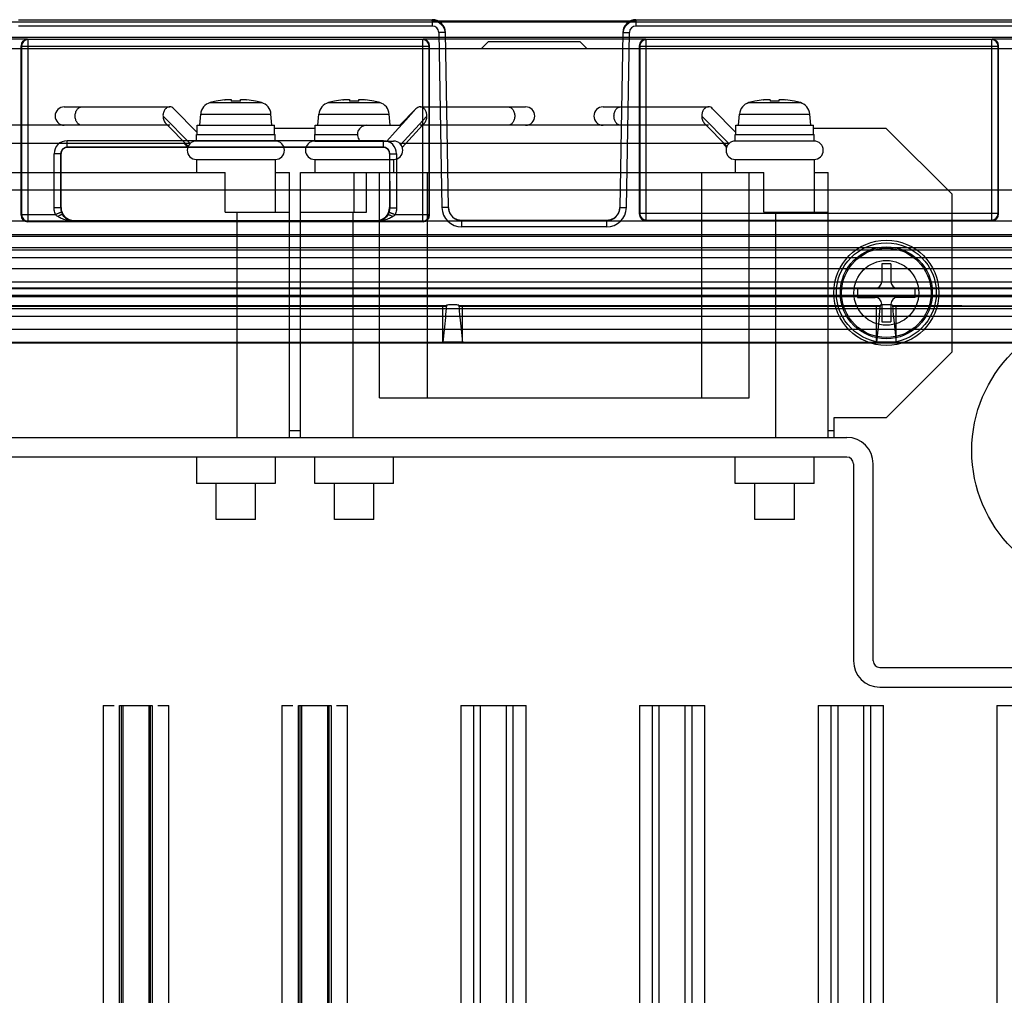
# Model space of a CAD drawing. Header units: millimetres. Extents: x 32 to 247, y 45 to 342.
# Tile 8 of 9: x 124 to 199, y 267 to 342. Entities that reach past the tile are written whole.
import ezdxf

# ---------------------------------------------------------------- set-up
doc = ezdxf.new("R2010")
doc.units = ezdxf.units.MM
doc.header["$LTSCALE"] = 25.054932
doc.layers.get('0').update_dxf_attribs({"linetype": 'CONTINUOUS'})

msp = doc.modelspace()

# ---------------------------------------------------------------- linework, layer by layer
at = {"color": 7, "linetype": 'Continuous'}
for p, q in [((232.192, 341.415), (47.109, 341.415)), ((123.9, 341.614), (155.401, 341.614)), ((155.401, 341.131), (123.9, 341.131)), ((155.403, 341.519), (155.401, 341.614)), ((155.401, 341.614), (155.401, 341.131)), ((155.403, 341.519), (170.898, 341.519)), ((170.898, 341.519), (170.9, 341.614)), ((170.9, 341.614), (170.9, 341.131)), ((170.9, 341.614), (232.186, 341.614)), ((232.185, 341.131), (170.9, 341.131)), ((231.281, 340.264), (48.019, 340.264)), ((155.901, 340.64), (156.133, 327.325)), ((156.401, 340.632), (156.387, 340.779)), ((156.633, 327.316), (156.401, 340.632)), ((156.409, 340.16), (169.892, 340.16)), ((169.9, 340.632), (169.668, 327.316)), ((169.916, 340.793), (169.9, 340.632)), ((170.168, 327.325), (170.4, 340.64)), ((45.9, 339.433), (233.4, 339.433)), ((124.607, 340.133), (122.891, 340.133)), ((124.107, 326.746), (124.107, 339.634)), ((124.107, 339.634), (124.142, 339.598)), ((124.142, 339.598), (124.142, 326.781)), ((124.142, 339.598), (155.159, 339.598)), ((124.607, 340.133), (124.642, 340.098)), ((124.642, 326.281), (124.642, 340.098)), ((154.659, 340.098), (124.642, 340.098)), ((154.659, 340.098), (154.694, 340.133)), ((154.659, 340.098), (154.659, 326.281)), ((156.41, 340.133), (154.694, 340.133)), ((155.159, 339.598), (155.194, 339.634)), ((155.159, 326.781), (155.159, 339.598)), ((155.194, 326.746), (155.194, 339.634)), ((159.65, 339.933), (159.15, 339.433)), ((166.65, 339.933), (159.65, 339.933)), ((167.15, 339.433), (166.65, 339.933)), ((171.65, 340.133), (169.891, 340.133)), ((171.15, 339.634), (171.15, 326.833)), ((171.15, 339.634), (171.186, 339.598)), ((171.186, 339.598), (171.186, 326.868)), ((171.186, 339.598), (198.459, 339.598)), ((171.65, 340.133), (171.685, 340.098)), ((171.685, 326.368), (171.685, 340.098)), ((197.959, 340.098), (171.685, 340.098)), ((197.959, 340.098), (197.994, 340.133)), ((197.959, 340.098), (197.959, 326.368)), ((200.407, 340.133), (197.994, 340.133)), ((198.459, 339.598), (198.494, 339.634)), ((198.459, 326.868), (198.459, 339.598)), ((198.494, 326.833), (198.494, 339.634)), ((127.4, 334.983), (135.422, 334.983)), ((138.491, 335.304), (142.41, 335.304)), ((138.95, 335.421), (138.95, 335.412)), ((140.1, 335.523), (140.1, 335.412)), ((140.8, 335.412), (140.8, 335.523)), ((141.95, 335.412), (141.95, 335.421)), ((147.491, 335.304), (151.41, 335.304)), ((147.95, 335.421), (147.95, 335.412)), ((149.1, 335.523), (149.1, 335.412)), ((149.8, 335.412), (149.8, 335.523)), ((150.95, 335.412), (150.95, 335.421)), ((154.479, 334.983), (162.5, 334.983)), ((168.4, 334.983), (176.422, 334.983)), ((179.491, 335.304), (183.41, 335.304)), ((179.95, 335.421), (179.95, 335.412)), ((181.1, 335.523), (181.1, 335.412)), ((181.8, 335.412), (181.8, 335.523)), ((182.95, 335.412), (182.95, 335.421)), ((136.973, 332.183), (134.909, 334.283)), ((137.5, 333.041), (135.73, 334.843)), ((137.7, 333.583), (137.775, 334.431)), ((137.775, 334.431), (143.126, 334.431)), ((143.2, 333.583), (143.126, 334.431)), ((146.7, 333.583), (146.775, 334.431)), ((146.775, 334.431), (152.126, 334.431)), ((152.2, 333.583), (152.126, 334.431)), ((154.156, 334.827), (152.934, 333.583)), ((152.978, 332.105), (154.992, 334.283)), ((177.973, 332.183), (175.909, 334.283)), ((178.5, 333.041), (176.73, 334.843)), ((178.7, 333.583), (178.775, 334.431)), ((178.775, 334.431), (184.126, 334.431)), ((184.2, 333.583), (184.126, 334.431)), ((135.422, 333.583), (113.479, 333.583)), ((135.114, 333.724), (136.837, 331.971)), ((137.5, 332.883), (137.5, 333.583)), ((137.5, 333.583), (143.4, 333.583)), ((143.4, 332.883), (143.4, 333.583)), ((146.5, 332.883), (146.5, 333.583)), ((146.5, 333.583), (153.034, 333.583)), ((153.11, 331.899), (154.658, 333.583)), ((176.422, 333.583), (154.479, 333.583)), ((154.658, 333.583), (154.798, 333.736)), ((176.114, 333.724), (177.837, 331.971)), ((178.5, 332.883), (178.5, 333.583)), ((178.5, 333.583), (184.4, 333.583)), ((184.4, 332.883), (184.4, 333.583)), ((137.45, 332.383), (137.45, 332.883)), ((137.45, 332.883), (143.45, 332.883)), ((146.5, 333.333), (143.4, 333.333)), ((143.45, 332.383), (143.45, 332.883)), ((146.45, 332.383), (146.45, 332.883)), ((146.45, 332.883), (149.7, 332.883)), ((152.583, 333.084), (151.951, 332.383)), ((178.45, 332.383), (178.45, 332.883)), ((178.45, 332.883), (184.45, 332.883)), ((189.95, 333.333), (184.4, 333.333)), ((184.45, 332.383), (184.45, 332.883)), ((194.95, 328.333), (189.95, 333.333)), ((136.973, 332.183), (111.927, 332.183)), ((127.621, 331.904), (127.621, 332.404)), ((151.68, 332.404), (127.621, 332.404)), ((127.65, 331.933), (127.621, 331.904)), ((127.65, 331.933), (151.651, 331.933)), ((136.53, 332.183), (136.791, 331.899)), ((143.45, 332.383), (137.45, 332.383)), ((146.45, 332.383), (152.45, 332.383)), ((151.651, 331.933), (151.68, 331.904)), ((151.68, 331.904), (151.68, 332.404)), ((177.973, 332.183), (152.927, 332.183)), ((177.53, 332.183), (177.791, 331.899)), ((184.45, 332.383), (178.45, 332.383)), ((126.618, 327.299), (126.62, 331.404)), ((127.12, 331.404), (126.62, 331.404)), ((127.12, 331.404), (127.118, 327.299)), ((127.15, 331.434), (127.12, 331.404)), ((127.15, 327.332), (127.15, 331.434)), ((127.265, 331.756), (127.334, 331.813)), ((127.297, 331.787), (127.267, 331.757)), ((127.621, 331.904), (151.68, 331.904)), ((151.969, 331.812), (152.035, 331.756)), ((152.004, 331.787), (152.034, 331.757)), ((152.15, 331.434), (152.15, 327.332)), ((152.15, 331.434), (152.181, 331.404)), ((152.183, 327.299), (152.181, 331.404)), ((152.181, 331.404), (152.681, 331.404)), ((152.681, 331.404), (152.683, 327.299)), ((137.45, 330.983), (137.45, 329.983)), ((137.45, 330.983), (143.45, 330.983)), ((143.45, 330.983), (143.45, 326.983)), ((146.45, 330.983), (146.45, 329.983)), ((146.45, 330.983), (152.45, 330.983)), ((152.45, 330.983), (152.45, 329.983)), ((178.45, 330.983), (178.45, 329.983)), ((178.45, 330.983), (184.45, 330.983)), ((184.45, 330.983), (184.45, 326.983)), ((104.375, 329.983), (139.631, 329.983)), ((139.631, 326.983), (139.631, 329.983)), ((143.45, 329.983), (144.525, 329.983)), ((144.525, 309.833), (144.525, 329.983)), ((145.375, 309.833), (145.375, 329.983)), ((145.375, 329.983), (180.631, 329.983)), ((149.434, 329.983), (149.434, 326.983)), ((150.381, 326.983), (150.381, 329.983)), ((151.386, 312.833), (151.386, 329.983)), ((154.999, 329.983), (154.999, 312.833)), ((175.902, 312.833), (175.902, 329.983)), ((179.515, 312.833), (179.515, 329.983)), ((180.631, 326.983), (180.631, 329.983)), ((184.45, 329.983), (185.525, 329.983)), ((185.525, 309.833), (185.525, 329.983)), ((218.357, 328.633), (61.943, 328.633)), ((194.95, 316.333), (194.95, 328.333)), ((124.142, 326.781), (124.107, 326.746)), ((124.142, 326.781), (126.732, 326.781)), ((127.118, 327.299), (126.618, 327.299)), ((127.118, 327.299), (127.15, 327.332)), ((139.631, 326.983), (144.525, 326.983)), ((140.525, 326.983), (140.525, 309.833)), ((145.375, 326.983), (150.381, 326.983)), ((149.375, 309.833), (149.375, 326.983)), ((152.15, 327.332), (152.183, 327.299)), ((152.183, 327.299), (152.683, 327.299)), ((152.569, 326.781), (155.159, 326.781)), ((155.194, 326.746), (155.159, 326.781)), ((171.186, 326.868), (171.15, 326.833)), ((198.459, 326.868), (171.186, 326.868)), ((180.631, 326.983), (185.525, 326.983)), ((181.525, 326.983), (181.525, 309.833)), ((198.494, 326.833), (198.459, 326.868)), ((229.85, 326.283), (49.45, 326.283)), ((124.642, 326.281), (124.607, 326.246)), ((154.694, 326.246), (124.607, 326.246)), ((124.642, 326.281), (128.1, 326.281)), ((128.099, 326.281), (127.874, 326.312)), ((128.1, 326.281), (128.151, 326.332)), ((128.151, 326.332), (151.15, 326.332)), ((151.15, 326.332), (151.201, 326.281)), ((151.201, 326.281), (154.659, 326.281)), ((151.463, 326.322), (151.202, 326.281)), ((154.694, 326.246), (154.659, 326.281)), ((157.633, 326.333), (157.633, 325.851)), ((168.668, 326.333), (157.633, 326.333)), ((168.668, 326.333), (168.668, 325.851)), ((171.685, 326.368), (171.65, 326.333)), ((197.994, 326.333), (171.65, 326.333)), ((171.685, 326.368), (197.959, 326.368)), ((197.994, 326.333), (197.959, 326.368)), ((65.596, 325.266), (213.705, 325.266)), ((168.668, 325.851), (157.633, 325.851)), ((49.703, 325.133), (229.598, 325.133)), ((229.576, 325.107), (49.725, 325.107)), ((49.725, 324.107), (229.576, 324.107)), ((52.533, 324.283), (226.768, 324.283)), ((48.05, 323.533), (231.25, 323.533)), ((189.6, 323.033), (189.6, 321.683)), ((190.3, 323.033), (189.6, 323.033)), ((190.3, 323.033), (190.3, 321.683)), ((229.629, 322.66), (49.672, 322.66)), ((49.672, 321.66), (229.629, 321.66)), ((229.606, 321.633), (49.695, 321.633)), ((200.541, 321.186), (78.76, 321.186)), ((200.518, 321.133), (78.782, 321.133)), ((187.75, 321.183), (187.75, 320.483)), ((189.1, 321.183), (187.75, 321.183)), ((190.8, 321.183), (192.15, 321.183)), ((192.15, 320.483), (192.15, 321.183)), ((229.606, 320.633), (49.695, 320.633)), ((213.588, 320.522), (65.713, 320.522)), ((78.789, 320.617), (200.511, 320.617)), ((187.75, 320.483), (189.1, 320.483)), ((189.6, 319.983), (189.6, 318.633)), ((190.3, 319.983), (190.3, 318.633)), ((192.15, 320.483), (190.8, 320.483)), ((200.511, 319.618), (78.789, 319.618)), ((122.811, 319.864), (156.49, 319.864)), ((156.2, 319.8), (123.1, 319.8)), ((156.2, 319.8), (156.49, 319.829)), ((156.2, 317.067), (156.2, 319.8)), ((157.411, 319.864), (189.49, 319.864)), ((157.411, 319.829), (157.7, 319.8)), ((189.2, 319.8), (157.7, 319.8)), ((157.7, 317.059), (157.7, 319.8)), ((189.2, 319.8), (189.49, 319.829)), ((189.2, 317.068), (189.2, 319.8)), ((190.411, 319.829), (190.7, 319.8)), ((207.657, 319.8), (190.7, 319.8)), ((190.7, 317.059), (190.7, 319.8)), ((78.776, 319.049), (200.525, 319.049)), ((189.6, 318.633), (190.3, 318.633)), ((200.525, 318.049), (78.776, 318.049)), ((200.518, 318.033), (78.783, 318.033)), ((78.768, 317.068), (200.533, 317.068)), ((78.783, 317.033), (200.518, 317.033)), ((156.2, 317.068), (156.204, 317.069)), ((189.2, 317.068), (189.204, 317.069)), ((189.95, 311.333), (194.95, 316.333)), ((151.386, 312.833), (179.515, 312.833)), ((185.95, 311.333), (185.95, 309.833)), ((189.95, 311.333), (185.95, 311.333)), ((145.375, 310.333), (144.525, 310.333)), ((185.95, 310.333), (185.525, 310.333)), ((102.95, 309.833), (186.95, 309.833)), ((186.95, 308.333), (102.95, 308.333)), ((137.45, 308.333), (137.45, 306.333)), ((143.45, 308.333), (143.45, 306.333)), ((146.45, 306.333), (146.45, 308.333)), ((152.45, 306.333), (152.45, 308.333)), ((178.45, 306.333), (178.45, 308.333)), ((184.45, 306.333), (184.45, 308.333)), ((187.45, 307.833), (187.45, 292.833)), ((188.95, 292.833), (188.95, 307.833)), ((143.45, 306.333), (137.45, 306.333)), ((138.95, 303.583), (138.95, 306.333)), ((141.95, 303.583), (141.95, 306.333)), ((152.45, 306.333), (146.45, 306.333)), ((147.95, 303.583), (147.95, 306.333)), ((150.95, 303.583), (150.95, 306.333)), ((184.45, 306.333), (178.45, 306.333)), ((179.95, 303.583), (179.95, 306.333)), ((182.95, 303.583), (182.95, 306.333)), ((141.95, 303.583), (138.95, 303.583)), ((150.95, 303.583), (147.95, 303.583)), ((182.95, 303.583), (179.95, 303.583)), ((189.45, 292.333), (218.95, 292.333)), ((189.45, 290.833), (218.95, 290.833)), ((130.361, 289.433), (130.361, 46.833)), ((130.361, 289.433), (131.196, 289.433)), ((131.608, 46.833), (131.608, 289.433)), ((131.608, 289.433), (131.815, 289.433)), ((131.753, 46.833), (131.753, 289.433)), ((131.85, 289.433), (131.85, 46.833)), ((131.85, 289.433), (133.85, 289.433)), ((133.85, 46.833), (133.85, 289.433)), ((133.886, 289.433), (134.094, 289.433)), ((133.948, 46.833), (133.948, 289.433)), ((134.093, 289.433), (134.093, 46.833)), ((134.505, 289.433), (135.34, 289.433)), ((135.34, 46.833), (135.34, 289.433)), ((143.961, 289.433), (143.961, 46.833)), ((143.961, 289.433), (144.796, 289.433)), ((145.208, 46.833), (145.208, 289.433)), ((145.208, 289.433), (145.415, 289.433)), ((145.353, 46.833), (145.353, 289.433)), ((145.45, 289.433), (145.45, 46.833)), ((145.45, 289.433), (147.45, 289.433)), ((147.45, 46.833), (147.45, 289.433)), ((147.486, 289.433), (147.694, 289.433)), ((147.548, 46.833), (147.548, 289.433)), ((147.693, 289.433), (147.693, 46.833)), ((148.105, 289.433), (148.94, 289.433)), ((148.94, 46.833), (148.94, 289.433)), ((157.561, 289.433), (157.561, 46.833)), ((157.561, 289.433), (162.54, 289.433)), ((158.561, 46.833), (158.561, 289.433)), ((159.05, 289.433), (159.05, 46.833)), ((161.05, 46.833), (161.05, 289.433)), ((161.54, 289.433), (161.54, 46.833)), ((162.54, 46.833), (162.54, 289.433)), ((171.161, 289.433), (171.161, 46.833)), ((171.161, 289.433), (176.14, 289.433)), ((172.161, 46.833), (172.161, 289.433)), ((172.65, 289.433), (172.65, 46.833)), ((174.65, 46.833), (174.65, 289.433)), ((175.14, 289.433), (175.14, 46.833)), ((176.14, 46.833), (176.14, 289.433)), ((184.761, 289.433), (184.761, 46.833)), ((184.761, 289.433), (189.74, 289.433)), ((185.761, 46.833), (185.761, 289.433)), ((186.25, 289.433), (186.25, 46.833)), ((188.25, 46.833), (188.25, 289.433)), ((188.74, 289.433), (188.74, 46.833)), ((189.74, 46.833), (189.74, 289.433)), ((198.361, 289.433), (198.361, 46.833)), ((198.361, 289.433), (203.34, 289.433))]:
    msp.add_line(p, q, dxfattribs=at)
for points in [[(156.387, 340.779), (156.27, 341.108), (156.046, 341.378), (155.743, 341.554), (155.401, 341.614)], [(170.9, 341.614), (170.561, 341.555), (170.26, 341.382), (170.035, 341.117), (169.916, 340.793)], [(154.156, 334.827), (153.383, 333.97), (152.583, 333.084)], [(127.334, 331.813), (127.471, 331.881), (127.621, 331.904)], [(151.68, 331.904), (151.831, 331.88), (151.969, 331.812)], [(157.633, 326.333), (157.328, 326.381), (157.051, 326.52), (156.83, 326.737), (156.686, 327.011), (156.633, 327.316)], [(169.668, 327.316), (169.615, 327.012), (169.471, 326.737), (169.25, 326.52), (168.973, 326.381), (168.668, 326.333)]]:
    msp.add_lwpolyline(points, dxfattribs=at)
for centre, radius in [((189.95, 320.833), 4), ((189.95, 320.833), 3.8), ((189.95, 320.833), 3.5), ((189.95, 320.833), 3.402), ((189.95, 320.833), 2.463), ((206.95, 308.833), 10.5)]:
    msp.add_circle(centre, radius, dxfattribs=at)
for centre, radius, start, end in [((155.401, 340.614), 1, 1.01268, 90.00098), ((155.401, 340.631), 0.5, 1.01292, 90.01181), ((170.9, 340.614), 1, 89.99379, 178.9817), ((170.9, 340.631), 0.5, 89.98661, 178.98888), ((124.642, 339.598), 0.5, 90.02071, 179.97929), ((154.659, 339.598), 0.5, 0.02071, 89.97929), ((171.686, 339.598), 0.5, 90.02064, 179.97936), ((197.959, 339.598), 0.5, 0.02064, 89.97936), ((127.4, 334.283), 0.7, 90, 270), ((138.771, 334.344), 1, 106.25703, 175), ((140.45, 328.583), 7, 102.37363, 106.25703), ((140.45, 328.583), 6.991, 96.98333, 102.38937), ((140.45, 328.583), 6.837, 87.0658, 92.9342), ((140.45, 328.583), 6.991, 77.61063, 83.01667), ((140.45, 328.583), 7, 73.74297, 77.62637), ((142.13, 334.344), 1, 5, 73.74297), ((147.771, 334.344), 1, 106.25703, 175), ((149.45, 328.583), 7, 102.37363, 106.25703), ((149.45, 328.583), 6.991, 96.98333, 102.38937), ((149.45, 328.583), 6.837, 87.0658, 92.9342), ((149.45, 328.583), 6.991, 77.61063, 83.01667), ((149.45, 328.583), 7, 73.74297, 77.62637), ((151.13, 334.344), 1, 5, 73.74297), ((162.5, 334.283), 0.7, 270, 90), ((168.4, 334.283), 0.7, 90, 270), ((179.771, 334.344), 1, 106.25703, 175), ((181.45, 328.583), 7, 102.37363, 106.25703), ((181.45, 328.583), 6.991, 96.98333, 102.38937), ((181.45, 328.583), 6.837, 87.0658, 92.9342), ((181.45, 328.583), 6.991, 77.61063, 83.01667), ((181.45, 328.583), 7, 73.74297, 77.62637), ((183.13, 334.344), 1, 5, 73.74297), ((154.038, 334.283), 0.954, 359.99825, 4.21671), ((150.4, 332.883), 0.7, 90, 229.17926), ((127.621, 331.403), 1.001, 90.00672, 179.95839), ((137.45, 331.683), 0.7, 90, 270), ((143.45, 331.683), 0.7, 270, 90), ((146.45, 331.683), 0.7, 90, 270), ((151.68, 331.403), 1.001, 0.04301, 89.99188), ((152.45, 331.683), 0.7, 270, 90), ((178.45, 331.683), 0.7, 90, 270), ((184.45, 331.683), 0.7, 270, 90), ((127.621, 331.403), 0.501, 90.02498, 179.93758), ((151.68, 331.403), 0.501, 0.06008, 89.97223), ((124.642, 326.781), 0.5, 180.02071, 269.97929), ((128.127, 327.298), 1.009, 179.9731, 200.29311), ((128.151, 327.332), 1, 180.02218, 270.01515), ((128.164, 327.312), 1.048, 200.31707, 212.6656), ((151.15, 327.332), 1, 269.98485, 359.97782), ((151.137, 327.312), 1.048, 327.33495, 339.68238), ((151.176, 327.298), 1.008, 339.69073, 0.04312), ((154.659, 326.781), 0.5, 270.02071, 359.97929), ((157.633, 327.351), 1.5, 180.98979, 269.9902), ((157.633, 327.333), 1, 181, 270), ((168.668, 327.351), 1.5, 270.01038, 359.01045), ((168.668, 327.333), 1, 270, 359), ((171.686, 326.869), 0.5, 180.02064, 269.97936), ((197.959, 326.869), 0.5, 270.02064, 359.97936), ((189.1, 321.683), 0.5, 270, 360), ((190.8, 321.683), 0.5, 180, 270), ((189.1, 319.983), 0.5, 0, 90), ((190.8, 319.983), 0.5, 90, 180), ((186.95, 307.833), 2, 0, 90), ((186.95, 307.833), 0.5, 0, 90), ((189.45, 292.833), 2, 180, 270), ((189.45, 292.833), 0.5, 180, 270)]:
    msp.add_arc(centre, radius, start, end, dxfattribs=at)
for centre, major_axis, ratio, start_param, end_param in [((155.403, 340.52), (1, 0.006), 0.999543, 0.011632, 1.564977), ((170.898, 340.52), (1, -0.006), 0.999543, 1.576615, 3.129961), ((124.607, 339.633), (0.354, -0.354), 0.999695, 2.356347, 3.926839), ((154.694, 339.633), (0.354, 0.354), 0.999695, -0.785246, 0.785246), ((171.651, 339.633), (0.354, -0.354), 0.999695, 2.356347, 3.926839), ((197.994, 339.633), (0.354, 0.354), 0.999695, -0.785246, 0.785246), ((127.651, 331.434), (0.487, -0.115), 0.999319, 1.802712, 3.373203), ((151.65, 331.434), (0.487, 0.115), 0.999319, -0.231611, 1.338881), ((124.607, 326.746), (-0.354, -0.354), 0.999695, -0.785246, 0.785246), ((154.694, 326.746), (-0.354, 0.354), 0.999695, 2.356347, 3.926839), ((171.651, 326.834), (-0.354, -0.354), 0.999695, -0.785246, 0.785246), ((197.994, 326.834), (-0.354, 0.354), 0.999695, 2.356347, 3.926839)]:
    msp.add_ellipse(centre, major_axis=major_axis, ratio=ratio, start_param=start_param, end_param=end_param, dxfattribs=at)
for points, knots in [([(156.401, 340.632), (156.4, 340.654), (156.267, 340.619), (156.144, 340.655), (155.984, 340.642), (155.901, 340.64)], [0, 0, 0, 0, 0.13512, 0.499537, 1, 1, 1, 1]), ([(169.9, 340.632), (169.9, 340.632), (169.901, 340.633), (169.903, 340.633), (169.906, 340.634), (169.913, 340.635), (169.925, 340.637), (169.943, 340.638), (169.966, 340.639), (169.994, 340.64), (170.026, 340.641), (170.062, 340.642), (170.101, 340.642), (170.157, 340.642), (170.229, 340.642), (170.315, 340.642), (170.372, 340.641), (170.4, 340.64)], [0, 0, 0, 0, 0.002104, 0.006204, 0.012677, 0.021632, 0.047202, 0.083253, 0.129833, 0.186066, 0.250839, 0.323039, 0.40147, 0.484615, 0.658661, 0.83327, 1, 1, 1, 1]), ([(128.226, 334.283), (128.226, 334.374), (128.251, 334.549), (128.358, 334.779), (128.503, 334.918), (128.637, 334.974), (128.705, 334.983), (128.739, 334.983)], [0, 0, 0, 0, 0.283889, 0.548969, 0.785041, 0.894189, 1, 1, 1, 1]), ([(135.422, 334.983), (135.388, 334.983), (135.32, 334.974), (135.222, 334.933), (135.133, 334.867), (135.055, 334.779), (134.991, 334.672), (134.954, 334.572), (134.931, 334.486), (134.911, 334.398), (134.904, 334.329), (134.909, 334.283)], [0, 0, 0, 0, 0.105476, 0.214274, 0.328871, 0.450982, 0.580322, 0.71551, 0.785707, 0.857468, 1, 1, 1, 1]), ([(135.73, 334.843), (135.688, 334.886), (135.594, 334.957), (135.477, 334.983), (135.422, 334.983)], [0, 0, 0, 0, 0.518691, 1, 1, 1, 1]), ([(139.6, 335.523), (139.622, 335.525), (139.704, 335.535), (139.786, 335.542), (139.847, 335.545)], [0, 0, 0, 0, 0.260406, 1, 1, 1, 1]), ([(139.847, 335.545), (139.856, 335.546), (139.892, 335.547), (139.928, 335.548), (139.954, 335.548)], [0, 0, 0, 0, 0.268663, 1, 1, 1, 1]), ([(139.954, 335.548), (139.975, 335.548), (140.004, 335.548), (140.04, 335.545), (140.061, 335.542), (140.078, 335.538), (140.091, 335.534), (140.1, 335.528), (140.1, 335.523)], [0, 0, 0, 0, 0.408252, 0.57413, 0.712623, 0.823182, 0.905976, 1, 1, 1, 1]), ([(140.8, 335.523), (140.8, 335.528), (140.81, 335.534), (140.823, 335.538), (140.84, 335.542), (140.861, 335.545), (140.897, 335.548), (140.926, 335.548), (140.947, 335.548)], [0, 0, 0, 0, 0.09405, 0.176848, 0.287425, 0.425923, 0.591783, 1, 1, 1, 1]), ([(140.947, 335.548), (140.955, 335.548), (140.991, 335.548), (141.027, 335.546), (141.054, 335.545)], [0, 0, 0, 0, 0.230153, 1, 1, 1, 1]), ([(141.054, 335.545), (141.074, 335.544), (141.156, 335.539), (141.238, 335.53), (141.3, 335.523)], [0, 0, 0, 0, 0.23515, 1, 1, 1, 1]), ([(148.6, 335.523), (148.622, 335.525), (148.704, 335.535), (148.786, 335.542), (148.847, 335.545)], [0, 0, 0, 0, 0.260406, 1, 1, 1, 1]), ([(148.847, 335.545), (148.856, 335.546), (148.892, 335.547), (148.928, 335.548), (148.954, 335.548)], [0, 0, 0, 0, 0.268663, 1, 1, 1, 1]), ([(148.954, 335.548), (148.975, 335.548), (149.004, 335.548), (149.04, 335.545), (149.061, 335.542), (149.078, 335.538), (149.091, 335.534), (149.1, 335.528), (149.1, 335.523)], [0, 0, 0, 0, 0.408252, 0.57413, 0.712623, 0.823182, 0.905976, 1, 1, 1, 1]), ([(149.8, 335.523), (149.8, 335.528), (149.81, 335.534), (149.823, 335.538), (149.84, 335.542), (149.861, 335.545), (149.897, 335.548), (149.926, 335.548), (149.947, 335.548)], [0, 0, 0, 0, 0.09405, 0.176848, 0.287425, 0.425923, 0.591783, 1, 1, 1, 1]), ([(149.947, 335.548), (149.955, 335.548), (149.991, 335.548), (150.027, 335.546), (150.054, 335.545)], [0, 0, 0, 0, 0.230153, 1, 1, 1, 1]), ([(150.054, 335.545), (150.074, 335.544), (150.156, 335.539), (150.238, 335.53), (150.3, 335.523)], [0, 0, 0, 0, 0.23515, 1, 1, 1, 1]), ([(154.479, 334.983), (154.42, 334.983), (154.297, 334.953), (154.199, 334.874), (154.156, 334.827)], [0, 0, 0, 0, 0.479568, 1, 1, 1, 1]), ([(154.989, 334.354), (154.983, 334.437), (154.95, 334.598), (154.839, 334.804), (154.7, 334.926), (154.575, 334.975), (154.511, 334.983), (154.479, 334.983)], [0, 0, 0, 0, 0.284097, 0.547633, 0.783404, 0.893187, 1, 1, 1, 1]), ([(161.162, 334.983), (161.196, 334.983), (161.264, 334.974), (161.398, 334.918), (161.543, 334.779), (161.65, 334.549), (161.675, 334.374), (161.675, 334.283)], [0, 0, 0, 0, 0.105811, 0.214959, 0.451031, 0.716111, 1, 1, 1, 1]), ([(169.226, 334.283), (169.226, 334.374), (169.251, 334.549), (169.358, 334.779), (169.503, 334.918), (169.637, 334.974), (169.705, 334.983), (169.739, 334.983)], [0, 0, 0, 0, 0.283889, 0.548969, 0.785041, 0.894189, 1, 1, 1, 1]), ([(176.422, 334.983), (176.388, 334.983), (176.32, 334.974), (176.186, 334.918), (176.041, 334.779), (175.934, 334.549), (175.909, 334.374), (175.909, 334.283)], [0, 0, 0, 0, 0.105816, 0.214974, 0.451065, 0.716152, 1, 1, 1, 1]), ([(176.73, 334.843), (176.688, 334.886), (176.594, 334.957), (176.477, 334.983), (176.422, 334.983)], [0, 0, 0, 0, 0.51868, 1, 1, 1, 1]), ([(180.6, 335.523), (180.622, 335.525), (180.704, 335.535), (180.786, 335.542), (180.847, 335.545)], [0, 0, 0, 0, 0.260406, 1, 1, 1, 1]), ([(180.847, 335.545), (180.856, 335.546), (180.892, 335.547), (180.928, 335.548), (180.954, 335.548)], [0, 0, 0, 0, 0.268663, 1, 1, 1, 1]), ([(180.954, 335.548), (180.975, 335.548), (181.004, 335.548), (181.04, 335.545), (181.061, 335.542), (181.078, 335.538), (181.091, 335.534), (181.1, 335.528), (181.1, 335.523)], [0, 0, 0, 0, 0.408252, 0.57413, 0.712623, 0.823182, 0.905976, 1, 1, 1, 1]), ([(181.8, 335.523), (181.8, 335.528), (181.81, 335.534), (181.823, 335.538), (181.84, 335.542), (181.861, 335.545), (181.897, 335.548), (181.926, 335.548), (181.947, 335.548)], [0, 0, 0, 0, 0.09405, 0.176848, 0.287425, 0.425923, 0.591783, 1, 1, 1, 1]), ([(181.947, 335.548), (181.955, 335.548), (181.991, 335.548), (182.027, 335.546), (182.054, 335.545)], [0, 0, 0, 0, 0.230153, 1, 1, 1, 1]), ([(182.054, 335.545), (182.074, 335.544), (182.156, 335.539), (182.238, 335.53), (182.3, 335.523)], [0, 0, 0, 0, 0.23515, 1, 1, 1, 1]), ([(128.739, 333.583), (128.705, 333.583), (128.637, 333.593), (128.503, 333.649), (128.358, 333.788), (128.251, 334.018), (128.226, 334.193), (128.226, 334.283)], [0, 0, 0, 0, 0.105811, 0.214959, 0.451031, 0.716111, 1, 1, 1, 1]), ([(134.909, 334.283), (134.91, 334.23), (134.918, 334.123), (134.958, 333.971), (135.022, 333.836), (135.081, 333.758), (135.114, 333.724)], [0, 0, 0, 0, 0.264564, 0.522708, 0.769147, 1, 1, 1, 1]), ([(154.798, 333.736), (154.862, 333.805), (154.961, 333.983), (154.992, 334.181), (154.992, 334.283)], [0, 0, 0, 0, 0.478051, 1, 1, 1, 1]), ([(161.675, 334.283), (161.675, 334.193), (161.65, 334.018), (161.543, 333.788), (161.398, 333.649), (161.264, 333.593), (161.196, 333.583), (161.162, 333.583)], [0, 0, 0, 0, 0.283889, 0.548969, 0.785041, 0.894189, 1, 1, 1, 1]), ([(169.739, 333.583), (169.705, 333.583), (169.637, 333.593), (169.503, 333.649), (169.358, 333.788), (169.251, 334.018), (169.226, 334.193), (169.226, 334.283)], [0, 0, 0, 0, 0.105811, 0.214959, 0.451031, 0.716111, 1, 1, 1, 1]), ([(175.909, 334.283), (175.91, 334.23), (175.918, 334.123), (175.958, 333.971), (176.022, 333.836), (176.081, 333.758), (176.114, 333.724)], [0, 0, 0, 0, 0.264564, 0.522708, 0.769147, 1, 1, 1, 1]), ([(126.732, 326.781), (126.707, 326.836), (126.665, 326.949), (126.626, 327.123), (126.618, 327.241), (126.618, 327.299)], [0, 0, 0, 0, 0.339542, 0.67307, 1, 1, 1, 1]), ([(127.18, 326.948), (127.18, 326.949), (127.175, 326.95), (127.168, 326.95), (127.156, 326.948), (127.141, 326.945), (127.121, 326.939), (127.087, 326.928), (127.036, 326.91), (126.967, 326.883), (126.89, 326.851), (126.811, 326.817), (126.758, 326.793), (126.732, 326.781)], [0, 0, 0, 0, 0.008414, 0.023774, 0.047532, 0.080462, 0.123002, 0.174799, 0.303892, 0.46192, 0.638143, 0.820922, 1, 1, 1, 1]), ([(126.905, 326.633), (126.873, 326.654), (126.812, 326.7), (126.757, 326.753), (126.732, 326.781)], [0, 0, 0, 0, 0.510998, 1, 1, 1, 1]), ([(127.281, 326.746), (127.276, 326.752), (127.266, 326.761), (127.248, 326.768), (127.223, 326.772), (127.195, 326.77), (127.165, 326.764), (127.141, 326.757), (127.114, 326.748), (127.073, 326.732), (127.016, 326.704), (126.957, 326.668), (126.919, 326.643), (126.905, 326.633)], [0, 0, 0, 0, 0.054051, 0.093425, 0.136958, 0.237556, 0.294097, 0.353838, 0.421906, 0.497913, 0.673143, 0.87552, 1, 1, 1, 1]), ([(128.1, 326.281), (128.005, 326.283), (127.83, 326.311), (127.602, 326.418), (127.419, 326.562), (127.323, 326.681), (127.281, 326.746)], [0, 0, 0, 0, 0.292214, 0.534277, 0.76277, 1, 1, 1, 1]), ([(152.02, 326.746), (151.963, 326.657), (151.822, 326.498), (151.539, 326.327), (151.317, 326.283), (151.201, 326.281)], [0, 0, 0, 0, 0.324863, 0.641566, 1, 1, 1, 1]), ([(152.02, 326.746), (152.021, 326.748), (152.025, 326.753), (152.036, 326.761), (152.052, 326.767), (152.07, 326.771), (152.091, 326.771), (152.109, 326.769), (152.124, 326.766), (152.136, 326.764), (152.148, 326.76), (152.166, 326.755), (152.19, 326.747), (152.22, 326.735), (152.264, 326.714), (152.324, 326.681), (152.372, 326.65), (152.396, 326.633)], [0, 0, 0, 0, 0.011933, 0.049992, 0.090734, 0.135653, 0.185202, 0.239126, 0.267541, 0.296787, 0.326797, 0.358754, 0.428636, 0.506561, 0.59238, 0.785543, 1, 1, 1, 1]), ([(152.121, 326.948), (152.121, 326.95), (152.126, 326.951), (152.135, 326.95), (152.147, 326.948), (152.164, 326.943), (152.185, 326.937), (152.208, 326.93), (152.229, 326.922), (152.247, 326.916), (152.26, 326.911), (152.275, 326.905), (152.295, 326.898), (152.323, 326.887), (152.358, 326.872), (152.411, 326.851), (152.482, 326.82), (152.539, 326.795), (152.569, 326.781)], [0, 0, 0, 0, 0.00943, 0.026391, 0.054083, 0.090736, 0.135327, 0.186597, 0.243221, 0.273125, 0.303877, 0.335354, 0.368725, 0.4411, 0.520758, 0.607197, 0.797015, 1, 1, 1, 1]), ([(152.569, 326.781), (152.552, 326.763), (152.517, 326.727), (152.459, 326.677), (152.418, 326.647), (152.396, 326.633)], [0, 0, 0, 0, 0.324336, 0.657856, 1, 1, 1, 1]), ([(152.683, 327.299), (152.683, 327.241), (152.675, 327.123), (152.636, 326.949), (152.594, 326.836), (152.569, 326.781)], [0, 0, 0, 0, 0.326993, 0.660389, 1, 1, 1, 1]), ([(156.633, 327.316), (156.633, 327.316), (156.632, 327.317), (156.63, 327.318), (156.627, 327.319), (156.62, 327.32), (156.608, 327.321), (156.59, 327.322), (156.569, 327.323), (156.548, 327.324), (156.531, 327.325), (156.511, 327.325), (156.485, 327.326), (156.45, 327.326), (156.395, 327.327), (156.317, 327.327), (156.224, 327.326), (156.161, 327.325), (156.133, 327.325)], [0, 0, 0, 0, 0.002283, 0.006754, 0.013729, 0.023232, 0.049659, 0.085145, 0.128627, 0.178915, 0.206211, 0.23464, 0.294524, 0.364415, 0.443061, 0.624842, 0.83273, 1, 1, 1, 1]), ([(169.668, 327.316), (169.668, 327.316), (169.668, 327.317), (169.671, 327.318), (169.678, 327.319), (169.69, 327.321), (169.708, 327.322), (169.729, 327.323), (169.75, 327.324), (169.768, 327.325), (169.788, 327.325), (169.815, 327.326), (169.85, 327.326), (169.904, 327.327), (169.981, 327.327), (170.074, 327.326), (170.138, 327.325), (170.167, 327.325)], [0, 0, 0, 0, 0.001919, 0.005443, 0.018244, 0.043492, 0.07876, 0.122901, 0.174583, 0.202803, 0.232274, 0.294529, 0.363177, 0.440294, 0.618283, 0.821849, 1, 1, 1, 1]), ([(128.1, 326.281), (127.956, 326.283), (127.671, 326.333), (127.264, 326.438), (127.016, 326.563), (126.905, 326.633)], [0, 0, 0, 0, 0.343493, 0.68711, 1, 1, 1, 1]), ([(152.396, 326.633), (152.283, 326.563), (152.036, 326.437), (151.629, 326.333), (151.344, 326.283), (151.201, 326.281)], [0, 0, 0, 0, 0.315652, 0.657061, 1, 1, 1, 1]), ([(157.412, 319.884), (157.309, 319.904), (157.101, 319.932), (156.792, 319.932), (156.588, 319.905), (156.49, 319.884)], [0, 0, 0, 0, 0.338636, 0.675588, 1, 1, 1, 1]), ([(190.412, 319.884), (190.309, 319.904), (190.101, 319.932), (189.792, 319.932), (189.588, 319.905), (189.49, 319.884)], [0, 0, 0, 0, 0.338636, 0.675588, 1, 1, 1, 1]), ([(156.49, 319.884), (156.459, 319.574), (156.391, 318.952), (156.299, 318.013), (156.236, 317.385), (156.204, 317.069)], [0, 0, 0, 0, 0.33059, 0.663811, 1, 1, 1, 1]), ([(157.412, 319.843), (157.44, 319.559), (157.511, 318.964), (157.598, 318.035), (157.667, 317.391), (157.7, 317.059)], [0, 0, 0, 0, 0.305302, 0.64224, 1, 1, 1, 1]), ([(189.49, 319.884), (189.459, 319.574), (189.391, 318.952), (189.299, 318.013), (189.236, 317.385), (189.204, 317.069)], [0, 0, 0, 0, 0.33059, 0.663811, 1, 1, 1, 1]), ([(190.412, 319.843), (190.44, 319.559), (190.511, 318.964), (190.598, 318.035), (190.667, 317.391), (190.7, 317.059)], [0, 0, 0, 0, 0.305302, 0.64224, 1, 1, 1, 1]), ([(123.1, 317.058), (126.778, 317.058), (134.134, 317.071), (145.167, 317.072), (152.523, 317.067), (156.2, 317.067)], [0, 0, 0, 0, 0.333333, 0.666667, 1, 1, 1, 1]), ([(157.7, 317.068), (157.541, 317.068), (157.216, 317.069), (156.717, 317.069), (156.377, 317.069), (156.204, 317.069)], [0, 0, 0, 0, 0.319326, 0.652837, 1, 1, 1, 1]), ([(157.7, 317.059), (161.189, 317.059), (168.177, 317.073), (178.677, 317.067), (185.689, 317.068), (189.2, 317.068)], [0, 0, 0, 0, 0.332223, 0.66555, 1, 1, 1, 1]), ([(190.7, 317.068), (190.541, 317.068), (190.216, 317.069), (189.717, 317.069), (189.377, 317.069), (189.204, 317.069)], [0, 0, 0, 0, 0.319326, 0.652837, 1, 1, 1, 1]), ([(190.7, 317.059), (191.79, 317.059), (193.972, 317.073), (197.249, 317.067), (199.438, 317.068), (200.533, 317.068)], [0, 0, 0, 0, 0.332398, 0.665725, 1, 1, 1, 1])]:
    msp.add_open_spline(points, degree=3, knots=knots, dxfattribs=at)
msp.add_open_spline([(190.411, 319.864), (193.939, 319.864), (200.997, 319.846), (208.054, 319.829), (211.583, 319.829)], degree=3, dxfattribs=at)

doc.saveas('drawing.dxf')
